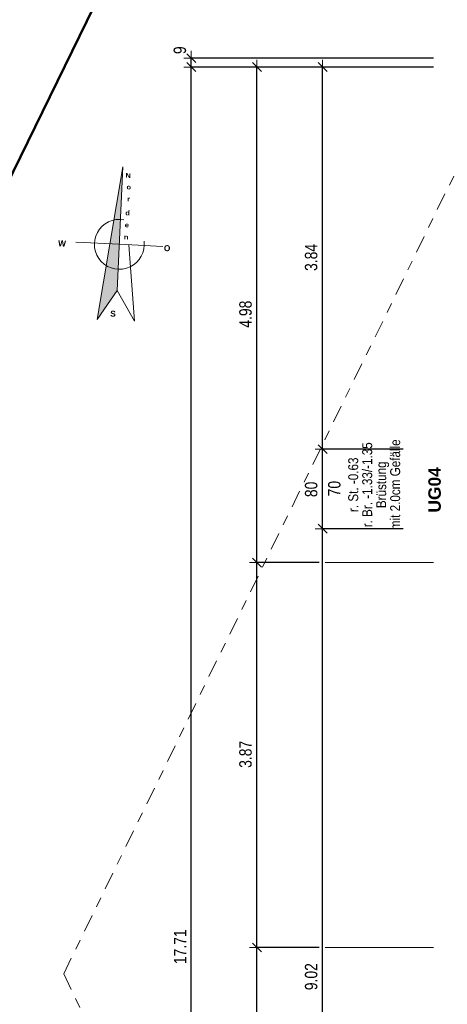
# Model space of a CAD drawing. Header units: metres. Extents: x -75 to 65, y -68 to 92.
# Tile 6 of 32: x -3 to 1, y 2 to 12. Entities that reach past the tile are written whole.
import ezdxf

# ---------------------------------------------------------------- set-up
doc = ezdxf.new("R2010")
doc.units = ezdxf.units.M
doc.header["$PDMODE"] = 65
doc.linetypes.add('AUSGEZOGEN', pattern=[0])
doc.linetypes.add('STRICHLINIE_S4', pattern=[0.275, 0.175, -0.05, 0, -0.05])
for name, color, linetype in [('XR$1$000 Kataster', 7, 'AUSGEZOGEN'), ('XR$1$015 Innenwände', 7, 'AUSGEZOGEN'), ('XR$1$255 Plangrafiken', 7, 'AUSGEZOGEN'), ('XR$2$160 Beschriftungen 50', 7, 'AUSGEZOGEN')]:
    doc.layers.add(name, color=color, linetype=linetype)
doc.layers.add('XR$1$STANDARD_1', color=7, linetype='AUSGEZOGEN', lineweight=25)
doc.layers.add('XR$2$STANDARD_1', color=7, linetype='AUSGEZOGEN', lineweight=25)
doc.styles.add('ARIAL', font='ARIAL.TTF')
doc.styles.add('Arial Black', font='ariblk.ttf')
doc.dimstyles.new('DIMSTYLE_3', dxfattribs={"dimtxt": 0.125, "dimasz": 0.15, "dimexe": 0, "dimexo": 0, "dimgap": 0.0625, "dimtad": 2, "dimrnd": 0.005, "dimzin": 4, "dimdsep": 46, "dimtxsty": 'ARIAL', "dimblk1": 'ALL_ML_STRICH', "dimblk2": 'ALL_ML_STRICH', "dimsah": 1, "dimcen": 0, "dimclrd": 7, "dimclre": 7, "dimclrt": 7, "dimadec": 0, "dimazin": 0, "dimtfac": 1, "dimtdec": 0, "dimtix": 1, "dimtmove": 2, "dimatfit": 3, "dimfxl": 0, "dimtzin": 0, "dimlwd": 0, "dimlwe": 18, "dimarcsym": 0})
doc.dimstyles.new('DIMSTYLE_6', dxfattribs={"dimtxt": 0.125, "dimasz": 0.15, "dimexe": 0, "dimexo": 0, "dimgap": 0.0625, "dimtad": 2, "dimdec": 1, "dimlfac": 100, "dimrnd": 0.5, "dimzin": 4, "dimdsep": 46, "dimtxsty": 'ARIAL', "dimblk1": 'ALL_ML_STRICH', "dimblk2": 'ALL_ML_STRICH', "dimsah": 1, "dimcen": 0, "dimclrd": 7, "dimclre": 7, "dimclrt": 7, "dimadec": 0, "dimazin": 0, "dimtfac": 1, "dimtdec": 0, "dimtix": 1, "dimtmove": 2, "dimatfit": 3, "dimfxl": 0, "dimtzin": 0, "dimlwd": 0, "dimlwe": 18, "dimarcsym": 0})
doc.dimstyles.new('DIMSTYLE_7', dxfattribs={"dimtxt": 0.125, "dimasz": 0.15, "dimexe": 0, "dimexo": 0, "dimgap": 0.0625, "dimtad": 2, "dimdec": 1, "dimlfac": 100, "dimrnd": 0.5, "dimzin": 4, "dimdsep": 46, "dimtxsty": 'ARIAL', "dimblk1": 'ALL_ML_STRICH', "dimblk2": 'ALL_ML_STRICH', "dimsah": 1, "dimcen": 0, "dimclrd": 7, "dimclre": 7, "dimclrt": 7, "dimadec": 0, "dimazin": 0, "dimtfac": 1, "dimtdec": 0, "dimtix": 1, "dimtmove": 2, "dimatfit": 3, "dimfxl": 0, "dimtvp": 1.2, "dimtzin": 0, "dimlwd": 0, "dimlwe": 18, "dimarcsym": 0})

# ---------------------------------------------------------------- blocks, each defined once
blk = doc.blocks.new('COMPLEXOBJECT_24')
at = {"layer": 'XR$1$000 Kataster', "color": 7, "linetype": 'AUSGEZOGEN', "lineweight": 50, "transparency": 33554687}
blk.add_lwpolyline([(22.6573, 18.7576), (16.7383, 21.5867), (17.5206, 23.4483), (6.1286, 28.9846), (-7.0927, 1.9507), (0.9663, -14.7218), (26.0318, -14.6493)], dxfattribs=at)
blk = doc.blocks.new('COMPLEXOBJECT_26')
at = {"layer": 'XR$1$000 Kataster', "color": 7, "linetype": 'AUSGEZOGEN', "lineweight": 50, "transparency": 33554687}
blk.add_lwpolyline([(22.6573, 18.7576), (16.7383, 21.5867), (17.5206, 23.4483), (6.1286, 28.9846), (-7.0927, 1.9507), (0.9663, -14.7218), (26.0318, -14.6493)], dxfattribs=at)
blk = doc.blocks.new('ALL_ML_STRICH')
at = {"color": 0, "linetype": 'ByBlock', "lineweight": -2}
for p, q in [((-1, 0), (0.5, 0)), ((-0.3, -0.3), (0.3, 0.3)), ((0, -0.5), (0, 0.5))]:
    blk.add_line(p, q, dxfattribs=at)
blk = doc.blocks.new('*D132')
at = {"layer": 'DEFPOINTS', "color": 7, "linetype": 'AUSGEZOGEN', "lineweight": 18, "transparency": 33554687}
for p in [(-0.1502, 7.2135), (-0.2083, 6.4135), (-0.0419, 6.4135)]:
    blk.add_point(p, dxfattribs=at)
at = {"layer": 'XR$2$STANDARD_1', "color": 7, "linetype": 'AUSGEZOGEN', "lineweight": -2, "transparency": 33554687}
for p, q in [((0.7677, 7.2135), (-0.0419, 7.2135)), ((-0.0419, 6.4135), (-0.0419, 7.2135)), ((0.7677, 6.4135), (-0.0419, 6.4135))]:
    blk.add_line(p, q, dxfattribs=at)
at = {"layer": 'XR$2$STANDARD_1', "color": 7, "linetype": 'AUSGEZOGEN', "lineweight": 18, "transparency": 33554687, "xscale": 0.15, "yscale": 0.15, "zscale": 0.15}
for p, rotation in [((-0.0419, 7.2135), 90), ((-0.0419, 6.4135), 270)]:
    blk.add_blockref('ALL_ML_STRICH', p, dxfattribs=dict(at, rotation=rotation))
at = {"layer": 'XR$2$STANDARD_1', "color": 7, "linetype": 'AUSGEZOGEN', "lineweight": 18, "transparency": 33554687, "insert": (-0.1565, 6.8092), "char_height": 0.125, "width": 0.4, "attachment_point": 5, "rotation": 90, "style": 'ARIAL'}
blk.add_mtext('\\W0.80;\\A1;{\\A1;{80\\H0.082500;\\S^ ;}}', dxfattribs=at)
at = {"layer": 'XR$2$STANDARD_1', "color": 7, "linetype": 'AUSGEZOGEN', "lineweight": 18, "transparency": 33554687, "insert": (0.0129, 6.7392), "char_height": 0.125, "width": 0.00625, "attachment_point": 1, "rotation": 90, "line_spacing_factor": 0.60241, "style": 'ARIAL'}
blk.add_mtext('\\W0.80;70', dxfattribs=at)
blk = doc.blocks.new('*D133')
at = {"layer": 'DEFPOINTS', "color": 7, "linetype": 'AUSGEZOGEN', "lineweight": 18, "transparency": 33554687}
for p in [(-0.3303, 11.0535), (-0.1502, 7.2135), (-0.0419, 7.2135)]:
    blk.add_point(p, dxfattribs=at)
at = {"layer": 'XR$2$STANDARD_1', "color": 7, "linetype": 'AUSGEZOGEN', "lineweight": -2, "transparency": 33554687}
for p, q in [((-0.0419, 11.0535), (-0.0419, 11.0535)), ((-0.0419, 7.2135), (-0.0419, 11.0535)), ((0.7677, 7.2135), (-0.0419, 7.2135))]:
    blk.add_line(p, q, dxfattribs=at)
at = {"layer": 'XR$2$STANDARD_1', "color": 7, "linetype": 'AUSGEZOGEN', "lineweight": 18, "transparency": 33554687, "xscale": 0.15, "yscale": 0.15, "zscale": 0.15}
for p, rotation in [((-0.0419, 11.0535), 90), ((-0.0419, 7.2135), 270)]:
    blk.add_blockref('ALL_ML_STRICH', p, dxfattribs=dict(at, rotation=rotation))
at = {"layer": 'XR$2$STANDARD_1', "color": 7, "linetype": 'AUSGEZOGEN', "lineweight": 18, "transparency": 33554687, "insert": (-0.1566, 9.1409), "char_height": 0.125, "width": 0.4, "attachment_point": 5, "rotation": 90, "style": 'ARIAL'}
blk.add_mtext('\\W0.80;\\A1;{\\A1;{3.84\\H0.082500;\\S^ ;}}', dxfattribs=at)
blk = doc.blocks.new('*D134')
at = {"layer": 'DEFPOINTS', "color": 7, "linetype": 'AUSGEZOGEN', "lineweight": 18, "transparency": 33554687}
for p in [(-3.5633, 11.0535), (-3.2946, -6.6565), (-1.3619, -6.6565)]:
    blk.add_point(p, dxfattribs=at)
at = {"layer": 'XR$2$STANDARD_1', "color": 7, "linetype": 'AUSGEZOGEN', "lineweight": -2, "transparency": 33554687}
for p, q in [((1.0718, 11.0535), (-1.3619, 11.0535)), ((-1.3619, -6.6565), (-1.3619, 11.0535)), ((1.1918, -6.6565), (-1.3619, -6.6565))]:
    blk.add_line(p, q, dxfattribs=at)
at = {"layer": 'XR$2$STANDARD_1', "color": 7, "linetype": 'AUSGEZOGEN', "lineweight": 18, "transparency": 33554687, "xscale": 0.15, "yscale": 0.15, "zscale": 0.15}
for p, rotation in [((-1.3619, 11.0535), 90), ((-1.3619, -6.6565), 270)]:
    blk.add_blockref('ALL_ML_STRICH', p, dxfattribs=dict(at, rotation=rotation))
at = {"layer": 'XR$2$STANDARD_1', "color": 7, "linetype": 'AUSGEZOGEN', "lineweight": 18, "transparency": 33554687, "insert": (-1.4744, 2.2115), "char_height": 0.125, "width": 0.5, "attachment_point": 5, "rotation": 90, "style": 'ARIAL'}
blk.add_mtext('\\W0.80;\\A1;{\\A1;{17.71\\H0.082500;\\S^ ;}}', dxfattribs=at)
blk = doc.blocks.new('*D135')
at = {"layer": 'DEFPOINTS', "color": 7, "linetype": 'AUSGEZOGEN', "lineweight": 18, "transparency": 33554687}
for p in [(-3.5633, 11.1435), (-3.5633, 11.0535), (-1.3619, 11.0535)]:
    blk.add_point(p, dxfattribs=at)
at = {"layer": 'XR$2$STANDARD_1', "color": 7, "linetype": 'AUSGEZOGEN', "lineweight": -2, "transparency": 33554687}
for p, q in [((1.0718, 11.1435), (-1.3619, 11.1435)), ((-1.3619, 11.0535), (-1.3619, 11.1435)), ((1.0718, 11.0535), (-1.3619, 11.0535))]:
    blk.add_line(p, q, dxfattribs=at)
at = {"layer": 'XR$2$STANDARD_1', "color": 7, "linetype": 'AUSGEZOGEN', "lineweight": 18, "transparency": 33554687, "xscale": 0.15, "yscale": 0.15, "zscale": 0.15}
for p, rotation in [((-1.3619, 11.1435), 90), ((-1.3619, 11.0535), 270)]:
    blk.add_blockref('ALL_ML_STRICH', p, dxfattribs=dict(at, rotation=rotation))
at = {"layer": 'XR$2$STANDARD_1', "color": 7, "linetype": 'AUSGEZOGEN', "lineweight": 18, "transparency": 33554687, "insert": (-1.4765, 11.2235), "char_height": 0.125, "width": 0.3, "attachment_point": 5, "rotation": 90, "style": 'ARIAL'}
blk.add_mtext('\\W0.80;\\A1;{\\A1;{9\\H0.082500;\\S^ ;}}', dxfattribs=at)
blk = doc.blocks.new('*D170')
at = {"layer": 'DEFPOINTS', "color": 7, "linetype": 'AUSGEZOGEN', "lineweight": 18, "transparency": 33554687}
for p in [(-0.3303, 6.4135), (-0.3303, -2.6065), (-0.0419, -2.6065)]:
    blk.add_point(p, dxfattribs=at)
at = {"layer": 'XR$2$STANDARD_1', "color": 7, "linetype": 'AUSGEZOGEN', "lineweight": -2, "transparency": 33554687}
for p, q in [((-0.0419, 6.4135), (-0.0419, 6.4135)), ((-0.0419, -2.6065), (-0.0419, 6.4135)), ((-0.0419, -2.6065), (-0.0419, -2.6065))]:
    blk.add_line(p, q, dxfattribs=at)
at = {"layer": 'XR$2$STANDARD_1', "color": 7, "linetype": 'AUSGEZOGEN', "lineweight": 18, "transparency": 33554687, "xscale": 0.15, "yscale": 0.15, "zscale": 0.15}
for p, rotation in [((-0.0419, 6.4135), 90), ((-0.0419, -2.6065), 270)]:
    blk.add_blockref('ALL_ML_STRICH', p, dxfattribs=dict(at, rotation=rotation))
at = {"layer": 'XR$2$STANDARD_1', "color": 7, "linetype": 'AUSGEZOGEN', "lineweight": 18, "transparency": 33554687, "insert": (-0.1565, 1.9112), "char_height": 0.125, "width": 0.4, "attachment_point": 5, "rotation": 90, "style": 'ARIAL'}
blk.add_mtext('\\W0.80;\\A1;{\\A1;{9.02\\H0.082500;\\S^ ;}}', dxfattribs=at)
blk = doc.blocks.new('*D193')
at = {"layer": 'DEFPOINTS', "color": 7, "linetype": 'AUSGEZOGEN', "lineweight": 18, "transparency": 33554687}
for p in [(-2.934, 2.2042), (-0.7019, -1.2951), (18.3518, -1.2951)]:
    blk.add_point(p, dxfattribs=at)
at = {"layer": 'XR$2$STANDARD_1', "color": 7, "linetype": 'AUSGEZOGEN', "lineweight": -2, "transparency": 33554687}
for p, q in [((-0.0753, 2.2042), (-0.7019, 2.2042)), ((-0.7019, -1.2951), (-0.7019, 2.2042)), ((-0.0753, -1.2951), (-0.7019, -1.2951))]:
    blk.add_line(p, q, dxfattribs=at)
at = {"layer": 'XR$2$STANDARD_1', "color": 7, "linetype": 'AUSGEZOGEN', "lineweight": 18, "transparency": 33554687, "xscale": 0.15, "yscale": 0.15, "zscale": 0.15}
for p, rotation in [((-0.7019, 2.2042), 90), ((-0.7019, -1.2951), 270)]:
    blk.add_blockref('ALL_ML_STRICH', p, dxfattribs=dict(at, rotation=rotation))
at = {"layer": 'XR$2$STANDARD_1', "color": 7, "linetype": 'AUSGEZOGEN', "lineweight": 18, "transparency": 33554687, "insert": (-0.8166, 0.462), "char_height": 0.125, "width": 0.4, "attachment_point": 5, "rotation": 90, "style": 'ARIAL'}
blk.add_mtext('\\W0.80;\\A1;{\\A1;{3.50\\H0.082500;\\S^ ;}}', dxfattribs=at)
blk = doc.blocks.new('*D194')
at = {"layer": 'DEFPOINTS', "color": 7, "linetype": 'AUSGEZOGEN', "lineweight": 18, "transparency": 33554687}
for p in [(1.9918, 6.0735), (-2.934, 2.2042), (-0.7019, 2.2042)]:
    blk.add_point(p, dxfattribs=at)
at = {"layer": 'XR$2$STANDARD_1', "color": 7, "linetype": 'AUSGEZOGEN', "lineweight": -2, "transparency": 33554687}
for p, q in [((-0.0753, 6.0735), (-0.7019, 6.0735)), ((-0.7019, 2.2042), (-0.7019, 6.0735)), ((-0.0753, 2.2042), (-0.7019, 2.2042))]:
    blk.add_line(p, q, dxfattribs=at)
at = {"layer": 'XR$2$STANDARD_1', "color": 7, "linetype": 'AUSGEZOGEN', "lineweight": 18, "transparency": 33554687, "xscale": 0.15, "yscale": 0.15, "zscale": 0.15}
for p, rotation in [((-0.7019, 6.0735), 90), ((-0.7019, 2.2042), 270)]:
    blk.add_blockref('ALL_ML_STRICH', p, dxfattribs=dict(at, rotation=rotation))
at = {"layer": 'XR$2$STANDARD_1', "color": 7, "linetype": 'AUSGEZOGEN', "lineweight": 18, "transparency": 33554687, "insert": (-0.8166, 4.1461), "char_height": 0.125, "width": 0.4, "attachment_point": 5, "rotation": 90, "style": 'ARIAL'}
blk.add_mtext('\\W0.80;\\A1;{\\A1;{3.87\\H0.082500;\\S^ ;}}', dxfattribs=at)
blk = doc.blocks.new('*D195')
at = {"layer": 'DEFPOINTS', "color": 7, "linetype": 'AUSGEZOGEN', "lineweight": 18, "transparency": 33554687}
for p in [(-2.7171, 11.0535), (-0.7019, 6.0735), (1.9918, 6.0735)]:
    blk.add_point(p, dxfattribs=at)
at = {"layer": 'XR$2$STANDARD_1', "color": 7, "linetype": 'AUSGEZOGEN', "lineweight": -2, "transparency": 33554687}
for p, q in [((-0.7019, 11.0535), (-0.7019, 11.0535)), ((-0.7019, 6.0735), (-0.7019, 11.0535)), ((-0.0753, 6.0735), (-0.7019, 6.0735))]:
    blk.add_line(p, q, dxfattribs=at)
at = {"layer": 'XR$2$STANDARD_1', "color": 7, "linetype": 'AUSGEZOGEN', "lineweight": 18, "transparency": 33554687, "xscale": 0.15, "yscale": 0.15, "zscale": 0.15}
for p, rotation in [((-0.7019, 11.0535), 90), ((-0.7019, 6.0735), 270)]:
    blk.add_blockref('ALL_ML_STRICH', p, dxfattribs=dict(at, rotation=rotation))
at = {"layer": 'XR$2$STANDARD_1', "color": 7, "linetype": 'AUSGEZOGEN', "lineweight": 18, "transparency": 33554687, "insert": (-0.8165, 8.5706), "char_height": 0.125, "width": 0.4, "attachment_point": 5, "rotation": 90, "style": 'ARIAL'}
blk.add_mtext('\\W0.80;\\A1;{\\A1;{4.98\\H0.082500;\\S^ ;}}', dxfattribs=at)

msp = doc.modelspace()

# ---------------------------------------------------------------- hatches: boundary and pattern name
at = {"layer": 'XR$1$015 Innenwände', "linetype": 'AUSGEZOGEN', "lineweight": 13, "transparency": 33554687}
msp.add_hatch(color=8, dxfattribs=at).paths.add_polyline_path([(-2.3072, 8.5181), (-2.1067, 8.8086), (-2.049, 10.0506)])

# ---------------------------------------------------------------- linework, layer by layer
at = {"layer": 'XR$1$000 Kataster', "color": 7, "linetype": 'AUSGEZOGEN', "lineweight": 50, "transparency": 33554687}
msp.add_lwpolyline([(-21.4375, 9.0258), (-7.0927, 1.9507), (6.1286, 28.9846), (-19.0917, 41.2516), (-32.2283, 14.2738), (-21.4375, 9.0258)], close=True, dxfattribs=at)
at = {"layer": 'XR$1$015 Innenwände', "color": 7, "linetype": 'AUSGEZOGEN', "lineweight": 13, "transparency": 33554687}
for p, q in [((-2.3072, 8.5181), (-2.049, 10.0506)), ((-2.049, 10.0506), (-2.1067, 8.8086)), ((-2.0852, 9.2724), (-2.5214, 9.2927)), ((-2.0852, 9.2724), (-1.649, 9.2522)), ((-1.9341, 8.5007), (-1.991, 9.2681)), ((-2.3072, 8.5181), (-2.1067, 8.8086)), ((-1.9341, 8.5007), (-2.1067, 8.8086))]:
    msp.add_line(p, q, dxfattribs=at)
msp.add_arc((-2.0852, 9.2724), 0.2511, 80.05187, 7.20403, dxfattribs=at)
at = {"layer": 'XR$1$255 Plangrafiken', "color": 1, "linetype": 'STRICHLINIE_S4', "lineweight": 18, "transparency": 33554687}
msp.add_line((-2.645, 1.9405), (1.5413, -6.7201), dxfattribs=at)
at = {"layer": 'XR$1$STANDARD_1', "color": 1, "linetype": 'STRICHLINIE_S4', "lineweight": 18, "transparency": 33554687}
msp.add_line((-2.645, 1.9405), (7.4972, 22.6785), dxfattribs=at)
at = {"layer": 'XR$2$STANDARD_1', "color": 7, "linetype": 'AUSGEZOGEN', "lineweight": 18, "transparency": 33554687}
for p, q in [((-0.015, 6.0735), (1.0718, 6.0735)), ((-0.015, 2.2042), (1.0718, 2.2042))]:
    msp.add_line(p, q, dxfattribs=at)

# ---------------------------------------------------------------- block references
at = {"layer": 'XR$1$000 Kataster', "color": 7, "linetype": 'AUSGEZOGEN', "lineweight": 50, "transparency": 33554687}
for name in ['COMPLEXOBJECT_24', 'COMPLEXOBJECT_26']:
    msp.add_blockref(name, (0, 0), dxfattribs=at)

# ---------------------------------------------------------------- texts
at = {"layer": 'XR$1$015 Innenwände', "color": 7, "linetype": 'AUSGEZOGEN', "transparency": 33554687, "attachment_point": 7, "rotation": 357.337}
for s, insert, char_height, width, style in [('\\A1;{\\fArial Black|i0|b1;\\H0.047290;\\W1.000000;\\C7;N}\\P', (-2.025, 9.9415), 0.04729, 0.078816, 'Arial Black'), ('\\A1;{\\fArial Black|i0|b1;\\H0.047290;\\W1.000000;\\C7;o}\\P', (-2.0142, 9.8246), 0.04729, 0.067782, 'Arial Black'), ('\\A1;{\\fArial Black|i0|b1;\\H0.047290;\\W1.000000;\\C7;r}\\P', (-2.0085, 9.7051), 0.04729, 0.052807, 'Arial Black'), ('\\A1;{\\fArial Black|i0|b1;\\H0.047290;\\W1.000000;\\C7;d}\\P', (-2.0262, 9.5647), 0.04729, 0.067782, 'Arial Black'), ('\\A1;{\\fArial Black|i0|b1;\\H0.047290;\\W1.000000;\\C7;e}\\P', (-2.0318, 9.444), 0.04729, 0.067782, 'Arial Black'), ('\\A1;{\\fArial|i0|b1;\\H0.060151;\\W1.000000;\\C7;W}\\P', (-2.7023, 9.253), 0.060151, 0.108905, 'ARIAL'), ('\\A1;{\\fArial Black|i0|b1;\\H0.047290;\\W1.000000;\\C7;n}\\P', (-2.0407, 9.3228), 0.04729, 0.067782, 'Arial Black'), ('\\A1;{\\fArial|i0|b1;\\H0.060151;\\W1.000000;\\C7;O}\\P', (-1.6389, 9.2045), 0.060151, 0.094756, 'ARIAL'), ('\\A1;{\\fArial|i0|b1;\\H0.060151;\\W1.000000;\\C7;S}\\P', (-2.1787, 8.5457), 0.060151, 0.085813, 'ARIAL')]:
    msp.add_mtext(s, dxfattribs=dict(at, insert=insert, char_height=char_height, width=width, style=style))
at = {"layer": 'XR$2$160 Beschriftungen 50', "color": 7, "linetype": 'AUSGEZOGEN', "transparency": 33554687, "insert": (0.2158, 6.8556), "char_height": 0.1, "width": 0.957501, "attachment_point": 2, "rotation": 90, "line_spacing_factor": 0.843373, "style": 'ARIAL'}
msp.add_mtext('\\A1;{\\fArial|i0|b0;\\H0.100000;\\W0.840000;\\C7;r. St. -0.63}\\P{\\fArial|i0|b0;\\H0.100000;\\W0.840000;\\C7;r. Br. -1.33/-1.35}\\P{\\fArial|i0|b0;\\H0.100000;\\W0.840000;\\C7;Brüstung}\\P{\\fArial|i0|b0;\\H0.100000;\\W0.840000;\\C7;mit 2.0cm Gefälle}\\P', dxfattribs=at)
at = {"layer": 'XR$2$160 Beschriftungen 50', "color": 7, "linetype": 'AUSGEZOGEN', "transparency": 33554687, "insert": (1.1477, 6.5761), "char_height": 0.125, "width": 0.52093, "attachment_point": 7, "rotation": 90, "style": 'ARIAL'}
msp.add_mtext('\\A1;{\\fArial|i0|b1;\\H0.125000;\\W1.000000;\\C7;UG04}\\P', dxfattribs=at)

# ---------------------------------------------------------------- dimensions: what is measured, and where the dimension line sits
at = {"layer": 'XR$2$STANDARD_1', "color": 7, "linetype": 'AUSGEZOGEN', "lineweight": 18, "transparency": 33554687}
for base, p1, p2, dimstyle, picture, middle in [((-1.3619, 11.1435), (1.0718, 11.0535), (1.0718, 11.1435), 'DIMSTYLE_7', '*D135', (-1.4765, 11.2235)), ((-1.3619, 11.0535), (1.1918, -6.6565), (1.0718, 11.0535), 'DIMSTYLE_3', '*D134', (-1.4744, 2.2115)), ((-0.7019, 11.0535), (-0.0753, 6.0735), (-0.7019, 11.0535), 'DIMSTYLE_3', '*D195', (-0.8165, 8.5706)), ((-0.0419, 11.0535), (0.7677, 7.2135), (-0.0419, 11.0535), 'DIMSTYLE_3', '*D133', (-0.1566, 9.1409)), ((-0.0419, 6.4135), (-0.0419, -2.6065), (-0.0419, 6.4135), 'DIMSTYLE_3', '*D170', (-0.1565, 1.9112)), ((-0.7019, 6.0735), (-0.0753, 2.2042), (-0.0753, 6.0735), 'DIMSTYLE_3', '*D194', (-0.8166, 4.1461)), ((-0.7019, 2.2042), (-0.0753, -1.2951), (-0.0753, 2.2042), 'DIMSTYLE_3', '*D193', (-0.8166, 0.462))]:
    dim = msp.add_linear_dim(base=base, p1=p1, p2=p2, angle=90, dimstyle=dimstyle, override={"dimpost": '<>', "dimclrd": 7, "dimclre": 7, "dimclrt": 7, "dimlwd": 0, "dimlwe": 18}, dxfattribs=at)
    dim.commit()
    dim.dimension.update_dxf_attribs({"geometry": picture, "text_midpoint": middle, "dimtype": 160})
dim = msp.add_linear_dim(base=(-0.0419, 7.2135), p1=(0.7677, 6.4135), p2=(0.7677, 7.2135), angle=90, text='<>\\X\\W0.80;70', dimstyle='DIMSTYLE_6', override={"dimpost": '<>', "dimclrd": 7, "dimclre": 7, "dimclrt": 7, "dimlwd": 0, "dimlwe": 18}, dxfattribs=at)
dim.commit()
dim.dimension.update_dxf_attribs({"geometry": '*D132', "text_midpoint": (-0.1565, 6.8092), "dimtype": 160})

doc.saveas('drawing.dxf')
